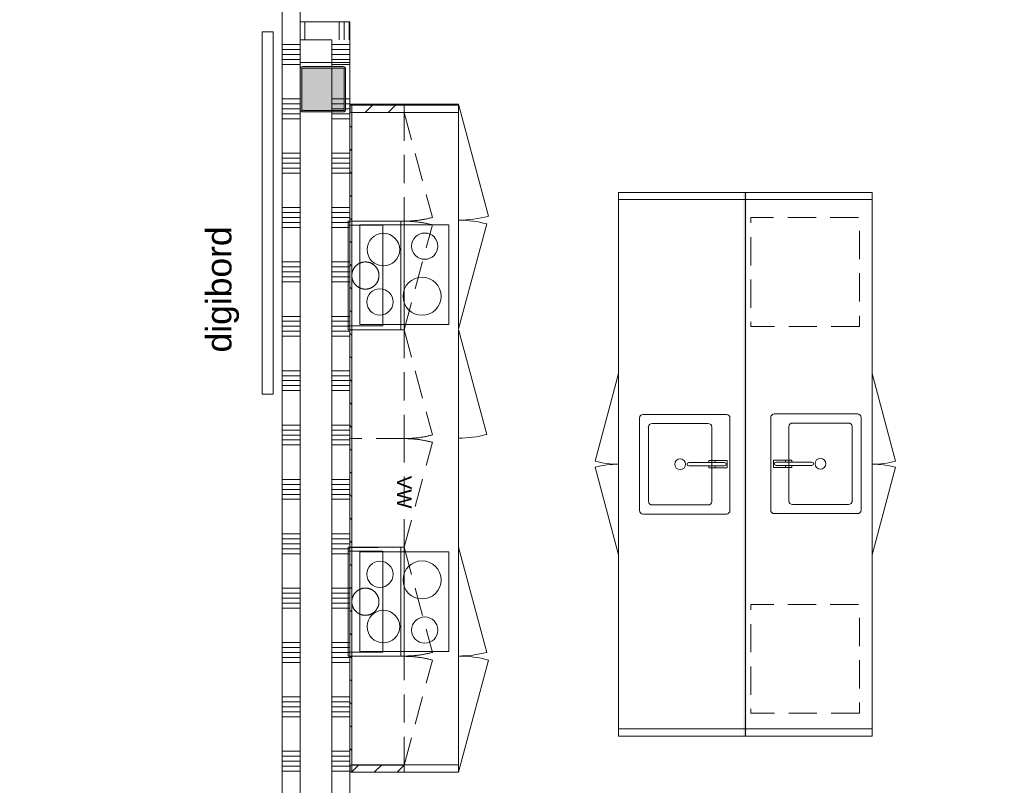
# Model space of a CAD drawing. Header units: millimetres. Extents: x -850 to 154668, y -80343 to 71019.
# Tile 8 of 147: x 15226 to 20664, y 17622 to 21847. Entities that reach past the tile are written whole.
import ezdxf
from ezdxf.enums import TextEntityAlignment as Align

# ---------------------------------------------------------------- set-up
doc = ezdxf.new("R2010")
doc.units = ezdxf.units.MM
doc.header["$MEASUREMENT"] = 0
for name, pattern in [('B0103', [8750, 2500, -1250, 2500, -1250, 0, -1250]), ('B0701', [234.119993, 155.999994, -78.119999]), ('Wipeout_Contour', [1000, 0, -1000])]:
    doc.linetypes.add(name, pattern=pattern)
for name, color, linetype in [('New_22 NC Binnenwanden', 7, 'Continuous'), ('New_22 NC Binnenwanden Doorsnede-arcering', 7, 'Continuous'), ('New_72 Vaste Inrichting', 7, 'Continuous'), ('New_73 Keuken', 7, 'Continuous'), ('New_73 Keuken 2D arcering', 7, 'Continuous'), ('New_73 Keuken Afdek-arcering', 7, 'Continuous'), ('New_73 Keuken Doorsnede-arcering', 7, 'Continuous'), ('New_info tekst digiborden', 7, 'Continuous'), ('New_Z Ruimtefuncties Zone omranding', 7, 'Continuous'), ('S-COLS-____-OTLN.RVT S', 7, 'Continuous'), ('S-COLS-____-OTLN.RVT S 2D arcering', 7, 'Continuous')]:
    doc.layers.add(name, color=color, linetype=linetype)
doc.styles.add('GENERATED_STYLE_1', font='arial.ttf')
pattern_1 = [(225.00095, (0, 0), (-63.64066, 63.63856), [])]

# ---------------------------------------------------------------- blocks, each defined once
blk = doc.blocks.new('Wall_52_1', base_point=(17060, 21335))
at = {"color": 254, "linetype": 'Wipeout_Contour', "lineweight": 0, "ltscale": 110075.235843}
blk.add_wipeout([(17060, 21335), (17650, 21335), (17650, 21375), (17060, 21375)], dxfattribs=at).dxf.layer = 'New_73 Keuken Afdek-arcering'
at = {"layer": 'New_73 Keuken', "color": 1, "linetype": 'Continuous', "lineweight": 0, "flags": 128}
for points in [[(17650, 21375), (17060, 21375)], [(17060, 21375), (17060, 21335)], [(17650, 21375), (17650, 21335)], [(17060, 21335), (17650, 21335)]]:
    blk.add_lwpolyline(points, dxfattribs=at)
blk = doc.blocks.new('Wall_59_1', base_point=(17060, 17695))
at = {"color": 254, "linetype": 'Wipeout_Contour', "lineweight": 0, "ltscale": 99201.634688}
blk.add_wipeout([(17060, 17695), (17650, 17695), (17650, 17735), (17060, 17735)], dxfattribs=at).dxf.layer = 'New_73 Keuken Afdek-arcering'
at = {"layer": 'New_73 Keuken', "color": 1, "linetype": 'Continuous', "lineweight": 0, "flags": 128}
for points in [[(17650, 17735), (17060, 17735)], [(17060, 17735), (17060, 17695)], [(17650, 17735), (17650, 17695)], [(17060, 17695), (17650, 17695)]]:
    blk.add_lwpolyline(points, dxfattribs=at)
blk = doc.blocks.new('Wall_60_1', base_point=(18533.5, 20893.7))
at = {"color": 254, "linetype": 'Wipeout_Contour', "lineweight": 0, "ltscale": 113553.838214}
blk.add_wipeout([(18533.5, 20853.7), (19933.5, 20853.7), (19933.5, 20893.7), (18533.5, 20893.7)], dxfattribs=at).dxf.layer = 'New_73 Keuken Afdek-arcering'
at = {"layer": 'New_73 Keuken', "color": 1, "linetype": 'Continuous', "lineweight": 0, "flags": 128}
for points in [[(19933.5, 20893.7), (18533.5, 20893.7)], [(18533.5, 20853.7), (18533.5, 20893.7)], [(19933.5, 20853.7), (19933.5, 20893.7)], [(18533.5, 20853.7), (19933.5, 20853.7)]]:
    blk.add_lwpolyline(points, dxfattribs=at)
blk = doc.blocks.new('Wall_62_1', base_point=(17051, 21335))
at = {"layer": 'New_73 Keuken Doorsnede-arcering', "linetype": 'Continuous', "lineweight": 0, "true_color": 0x000000}
h = blk.add_hatch(dxfattribs=at)
h.set_pattern_fill('310_Naaldhout__01__0001', color=18, style=0, pattern_type=2)
h.set_pattern_definition(pattern_1)
h.paths.add_polyline_path([(17051, 21335), (17350, 21335), (17350, 21375), (17051, 21375)])
at = {"layer": 'New_73 Keuken', "color": 9, "linetype": 'Continuous', "lineweight": 0, "flags": 128}
for points in [[(17350, 21375), (17051, 21375)], [(17051, 21375), (17051, 21335)], [(17350, 21335), (17350, 21375)], [(17051, 21335), (17350, 21335)]]:
    blk.add_lwpolyline(points, dxfattribs=at)
blk = doc.blocks.new('Wall_63_1', base_point=(17051, 17693.5))
at = {"layer": 'New_73 Keuken Doorsnede-arcering', "linetype": 'Continuous', "lineweight": 0, "true_color": 0x000000}
h = blk.add_hatch(dxfattribs=at)
h.set_pattern_fill('310_Naaldhout__01__0001', color=18, style=0, pattern_type=2)
h.set_pattern_definition(pattern_1)
h.paths.add_polyline_path([(17051, 17693.5), (17350, 17693.5), (17350, 17733.5), (17051, 17733.5)])
at = {"layer": 'New_73 Keuken', "color": 9, "linetype": 'Continuous', "lineweight": 0, "flags": 128}
for points in [[(17350, 17733.5), (17051, 17733.5)], [(17051, 17733.5), (17051, 17693.5)], [(17350, 17693.5), (17350, 17733.5)], [(17051, 17693.5), (17350, 17693.5)]]:
    blk.add_lwpolyline(points, dxfattribs=at)
blk = doc.blocks.new('Kast basis 2D 22')
at = {"layer": 'New_73 Keuken', "color": 1, "linetype": 'Continuous', "lineweight": 0}
for p, q in [((0, 700), (1000, 700)), ((757.3, 560), (247.3, 560)), ((522.3, 544), (482.4, 544)), ((482.4, 544), (482.4, 479)), ((522.3, 479), (522.3, 544)), ((227.3, 540), (227.3, 80)), ((493.3, 530), (493.3, 332.1)), ((493.3, 479), (493.3, 530)), ((511.3, 332.2), (511.3, 530)), ((511.3, 530), (511.3, 479)), ((777.3, 80), (777.3, 540)), ((277.3, 440), (277.3, 130)), ((707.3, 460), (297.3, 460)), ((482.4, 479), (493.3, 479)), ((493.3, 478), (482.7, 478)), ((482.7, 478), (482.7, 443)), ((482.7, 443), (493.3, 443)), ((493.3, 443), (493.3, 478)), ((511.3, 479), (522.3, 479)), ((522, 478), (511.3, 478)), ((511.3, 478), (511.3, 443)), ((511.3, 443), (522, 443)), ((522, 443), (522, 478)), ((727.3, 130), (727.3, 440)), ((297.3, 110), (707.3, 110)), ((247.3, 60), (757.3, 60)), ((0, 0), (1000, 0)), ((0, 0), (483, -129.4)), ((1000, 0), (517, -129.4))]:
    blk.add_line(p, q, dxfattribs=at)
blk.add_circle((502.3, 285), 30, dxfattribs=at)
for centre, radius, start, end in [((247.3, 540), 20, 90, 180), ((757.3, 540), 20, 0, 90), ((502.3, 530), 9, 0, 180), ((502.3, 530), 9, 0, 180), ((297.3, 440), 20, 90, 180), ((707.3, 440), 20, 0, 90), ((502.3, 332.1), 9, 180.1472, 0.1472), ((297.3, 130), 20, 180, 270), ((707.3, 130), 20, 270, 0), ((247.3, 80), 20, 180, 270), ((757.3, 80), 20, 270, 0), ((0, 0), 500, 345, 0), ((1000, 0), 500, 180, 195)]:
    blk.add_arc(centre, radius, start, end, dxfattribs=at)
blk.add_point((297.3, 110), dxfattribs=at)
blk = doc.blocks.new('Kast basis 2D 22_2')
at = {"layer": 'New_73 Keuken', "color": 1, "linetype": 'Continuous', "lineweight": 0}
for p, q in [((0, 700), (1000, 700)), ((755, 615), (245, 615)), ((520, 599), (480, 599)), ((480, 599), (480, 534)), ((520, 534), (520, 599)), ((225, 595), (225, 135)), ((491, 585), (491, 387.1)), ((491, 534), (491, 585)), ((509, 387.2), (509, 585)), ((509, 585), (509, 534)), ((775, 135), (775, 595)), ((275, 495), (275, 185)), ((705, 515), (295, 515)), ((480, 534), (491, 534)), ((491, 533), (480.3, 533)), ((480.3, 533), (480.3, 498)), ((480.3, 498), (491, 498)), ((491, 498), (491, 533)), ((509, 534), (520, 534)), ((519.7, 533), (509, 533)), ((509, 533), (509, 498)), ((509, 498), (519.7, 498)), ((519.7, 498), (519.7, 533)), ((725, 185), (725, 495)), ((295, 165), (705, 165)), ((245, 115), (755, 115)), ((0, 0), (1000, 0)), ((0, 0), (483, -129.4)), ((1000, 0), (517, -129.4))]:
    blk.add_line(p, q, dxfattribs=at)
blk.add_circle((500, 340), 30, dxfattribs=at)
for centre, radius, start, end in [((245, 595), 20, 90, 180), ((755, 595), 20, 0, 90), ((500, 585), 9, 0, 180), ((500, 585), 9, 0, 180), ((295, 495), 20, 90, 180), ((705, 495), 20, 0, 90), ((500, 387.1), 9, 180.1472, 0.1472), ((295, 185), 20, 180, 270), ((705, 185), 20, 270, 0), ((245, 135), 20, 180, 270), ((755, 135), 20, 270, 0), ((0, 0), 500, 345, 0), ((1000, 0), 500, 180, 195)]:
    blk.add_arc(centre, radius, start, end, dxfattribs=at)
blk.add_point((295, 165), dxfattribs=at)
blk = doc.blocks.new('Kast basis multilade 22')
at = {"layer": 'New_73 Keuken', "color": 1, "linetype": 'Continuous', "lineweight": 0}
for p, q in [((0, 700), (1000, 700)), ((0, 0), (0, 700)), ((0, 0), (1000, 0))]:
    blk.add_line(p, q, dxfattribs=at)
blk = doc.blocks.new('Kast basis fornuis 22_2')
at = {"layer": 'New_73 Keuken', "color": 1, "linetype": 'Continuous', "lineweight": 0}
for p, q in [((0, 600), (600, 600)), ((575, 545), (25, 545)), ((25, 545), (25, 55)), ((575, 55), (575, 545)), ((25, 55), (575, 55)), ((0, 0), (579.6, -155.3)), ((0, 0), (600, 0))]:
    blk.add_line(p, q, dxfattribs=at)
for centre, radius in [((148.8, 434.7), 72.5), ((437.5, 415.6), 90), ((180.1, 202), 105), ((456.8, 187.3), 72.5)]:
    blk.add_circle(centre, radius, dxfattribs=at)
blk.add_arc((0, 0), 600, 345, 0, dxfattribs=at)
blk = doc.blocks.new('*X526')
at = {"layer": 'New_22 NC Binnenwanden Doorsnede-arcering', "color": 254, "linetype": 'Continuous', "lineweight": 0, "true_color": 0xe9ebeb}
for p, q in [((16990, 21775), (16990, 21835)), ((17017.5, 21802.5), (17017.5, 21835)), ((17044.9, 21829.9), (17044.9, 21835))]:
    blk.add_line(p, q, dxfattribs=at)
blk = doc.blocks.new('*X527')
at = {"layer": 'New_22 NC Binnenwanden Doorsnede-arcering', "color": 254, "linetype": 'Continuous', "lineweight": 0, "true_color": 0xe9ebeb}
for p, q in [((16799.8, 21755.1), (16799.8, 21835)), ((16799.8, 21735), (16799.8, 21755.1))]:
    blk.add_line(p, q, dxfattribs=at)
blk = doc.blocks.new('*X528')
at = {"layer": 'New_22 NC Binnenwanden Doorsnede-arcering', "color": 254, "linetype": 'Continuous', "lineweight": 0, "true_color": 0xe9ebeb}
for p, q in [((17044.9, 21755.1), (17044.9, 21829.9)), ((16990, 21755.1), (16990, 21775)), ((16990, 21735), (16990, 21755.1)), ((17017.5, 21755.1), (17017.5, 21802.5)), ((17017.5, 21735), (17017.5, 21755.1)), ((17044.9, 21735), (17044.9, 21755.1))]:
    blk.add_line(p, q, dxfattribs=at)
blk = doc.blocks.new('Wall_140_1', base_point=(16775, 21835))
at = {"layer": 'New_22 NC Binnenwanden', "color": 8, "linetype": 'Continuous', "lineweight": 0, "true_color": 0x778488, "flags": 128}
for points in [[(17050, 21835), (16775, 21835)], [(16775, 21835), (16775, 21735)], [(17050, 21835), (17050, 21735)], [(16775, 21735), (16950, 21735)]]:
    blk.add_lwpolyline(points, dxfattribs=at)
at = {"layer": 'New_22 NC Binnenwanden', "color": 8, "lineweight": 0, "true_color": 0x778488}
for name in ['*X527', '*X526', '*X528']:
    blk.add_blockref(name, (0, 0), dxfattribs=at)
blk = doc.blocks.new('*X530')
at = {"layer": 'New_22 NC Binnenwanden Doorsnede-arcering', "color": 254, "linetype": 'Continuous', "lineweight": 0, "true_color": 0xe9ebeb}
for p, q in [((16950, 21709.7), (17050, 21709.7)), ((16950, 21682.3), (17050, 21682.3)), ((16950, 21654.9), (17050, 21654.9)), ((16950, 21627.4), (17050, 21627.4)), ((16950, 21600), (17050, 21600)), ((17025, 21409.7), (17050, 21409.7)), ((17025, 21382.3), (17050, 21382.3)), ((16950, 21327.4), (17050, 21327.4)), ((17025, 21354.9), (17050, 21354.9)), ((16950, 21300), (17050, 21300)), ((16950, 21109.7), (17050, 21109.7)), ((16950, 21082.3), (17050, 21082.3)), ((16950, 21054.9), (17050, 21054.9)), ((16950, 21027.4), (17050, 21027.4)), ((16950, 21000), (17050, 21000)), ((16950, 20809.7), (17050, 20809.7)), ((16950, 20782.3), (17050, 20782.3)), ((16950, 20754.9), (17050, 20754.9)), ((16950, 20727.4), (17050, 20727.4)), ((16950, 20700), (17050, 20700)), ((16950, 20509.7), (17050, 20509.7)), ((16950, 20482.3), (17050, 20482.3)), ((16950, 20454.9), (17050, 20454.9)), ((16950, 20427.4), (17050, 20427.4)), ((16950, 20400), (17050, 20400)), ((16950, 20209.7), (17050, 20209.7)), ((16950, 20182.3), (17050, 20182.3)), ((16950, 20154.9), (17050, 20154.9)), ((16950, 20127.4), (17050, 20127.4)), ((16950, 20100), (17050, 20100)), ((16950, 19909.7), (17050, 19909.7)), ((16950, 19882.3), (17050, 19882.3)), ((16950, 19854.9), (17050, 19854.9)), ((16950, 19827.4), (17050, 19827.4)), ((16950, 19800), (17050, 19800)), ((16950, 19609.7), (17050, 19609.7)), ((16950, 19582.3), (17050, 19582.3)), ((16950, 19554.9), (17050, 19554.9)), ((16950, 19527.4), (17050, 19527.4)), ((16950, 19500), (17050, 19500)), ((16950, 19309.7), (17050, 19309.7)), ((16950, 19282.3), (17050, 19282.3)), ((16950, 19254.9), (17050, 19254.9)), ((16950, 19227.4), (17050, 19227.4)), ((16950, 19200), (17050, 19200)), ((16950, 19009.7), (17050, 19009.7)), ((16950, 18982.3), (17050, 18982.3)), ((16950, 18954.9), (17050, 18954.9)), ((16950, 18927.4), (17050, 18927.4)), ((16950, 18900), (17050, 18900)), ((16950, 18709.7), (17050, 18709.7)), ((16950, 18682.3), (17050, 18682.3)), ((16950, 18654.9), (17050, 18654.9)), ((16950, 18627.4), (17050, 18627.4)), ((16950, 18600), (17050, 18600)), ((16950, 18409.7), (17050, 18409.7)), ((16950, 18382.3), (17050, 18382.3)), ((16950, 18354.9), (17050, 18354.9)), ((16950, 18327.4), (17050, 18327.4)), ((16950, 18300), (17050, 18300)), ((16950, 18109.7), (17050, 18109.7)), ((16950, 18082.3), (17050, 18082.3)), ((16950, 18054.9), (17050, 18054.9)), ((16950, 18027.4), (17050, 18027.4)), ((16950, 18000), (17050, 18000)), ((16950, 17809.7), (17050, 17809.7)), ((16950, 17782.3), (17050, 17782.3)), ((16950, 17754.9), (17050, 17754.9)), ((16950, 17727.4), (17050, 17727.4)), ((16950, 17700), (17050, 17700)), ((16950, 17509.7), (17050, 17509.7)), ((16950, 17482.3), (17050, 17482.3)), ((16950, 17454.9), (17050, 17454.9)), ((16950, 17427.4), (17050, 17427.4)), ((16950, 17400), (17050, 17400)), ((17025, 17209.7), (17050, 17209.7)), ((17025, 17182.3), (17050, 17182.3)), ((17025, 17154.9), (17050, 17154.9)), ((17024.6, 17100), (17050, 17100)), ((17025, 17127.4), (17050, 17127.4))]:
    blk.add_line(p, q, dxfattribs=at)
blk = doc.blocks.new('*X531')
at = {"layer": 'New_22 NC Binnenwanden Doorsnede-arcering', "color": 254, "linetype": 'Continuous', "lineweight": 0, "true_color": 0xe9ebeb}
for p, q in [((16950, 17209.7), (17017, 17209.7)), ((16950, 17182.3), (17017, 17182.3)), ((16950, 17154.9), (17017, 17154.9)), ((16950, 17127.4), (17017, 17127.4)), ((16950, 17100), (17016.6, 17100))]:
    blk.add_line(p, q, dxfattribs=at)
blk = doc.blocks.new('*X532')
at = {"layer": 'New_22 NC Binnenwanden Doorsnede-arcering', "color": 254, "linetype": 'Continuous', "lineweight": 0, "true_color": 0xe9ebeb}
for p, q in [((16950, 21409.7), (17017, 21409.7)), ((16950, 21382.3), (17017, 21382.3)), ((16950, 21354.9), (17017, 21354.9))]:
    blk.add_line(p, q, dxfattribs=at)
blk = doc.blocks.new('Wall_141_1', base_point=(17050, 21835))
at = {"layer": 'New_22 NC Binnenwanden', "color": 8, "linetype": 'Continuous', "lineweight": 0, "true_color": 0x778488, "flags": 128}
for points in [[(16950, 21735), (16950, 21585)], [(17050, 17060), (17050, 21735)], [(16950, 21577), (16950, 21343)], [(16950, 21335), (16950, 17335)], [(16950, 17327), (16950, 17093)], [(16950, 17085), (16950, 17060)], [(17050, 17060), (16950, 17060)]]:
    blk.add_lwpolyline(points, dxfattribs=at)
at = {"layer": 'New_22 NC Binnenwanden', "color": 8, "lineweight": 0, "true_color": 0x778488}
for name in ['*X530', '*X532', '*X531']:
    blk.add_blockref(name, (0, 0), dxfattribs=at)
blk = doc.blocks.new('Kast basis 1D 22_3')
at = {"layer": 'New_73 Keuken', "color": 1, "linetype": 'Continuous', "lineweight": 0}
for p, q in [((0, 600), (640, 600)), ((0, 0), (0, 600)), ((0, 0), (640, 0)), ((0, 0), (618.2, -165.6))]:
    blk.add_line(p, q, dxfattribs=at)
blk.add_arc((0, 0), 640, 345, 0, dxfattribs=at)
blk = doc.blocks.new('Kast basis vaatwasser 22')
at = {"layer": 'New_73 Keuken', "color": 1, "linetype": 'Continuous', "lineweight": 0}
for p, q in [((0, 600), (600, 600)), ((0, 0), (600, 0))]:
    blk.add_line(p, q, dxfattribs=at)
at = {"layer": 'New_73 Keuken', "color": 2, "lineweight": 0, "style": 'GENERATED_STYLE_1'}
blk.add_attdef('txt', text='', height=80, rotation=180, dxfattribs=at).set_placement((300, 304.6), align=Align.MIDDLE_CENTER)
blk = doc.blocks.new('Kast basis 1D 22_11')
at = {"layer": 'New_73 Keuken', "color": 1, "linetype": 'Continuous', "lineweight": 0}
for p, q in [((0, 600), (600, 600)), ((0, 0), (600, 0)), ((0, 0), (579.6, -155.3))]:
    blk.add_line(p, q, dxfattribs=at)
blk.add_arc((0, 0), 600, 345, 0, dxfattribs=at)
blk = doc.blocks.new('Wall_253_1', base_point=(18533.5, 17893.7))
at = {"color": 254, "linetype": 'Wipeout_Contour', "lineweight": 0, "ltscale": 105151.926926}
blk.add_wipeout([(18533.5, 17893.7), (19933.5, 17893.7), (19933.5, 17933.7), (18533.5, 17933.7)], dxfattribs=at).dxf.layer = 'New_73 Keuken Afdek-arcering'
at = {"layer": 'New_73 Keuken', "color": 1, "linetype": 'Continuous', "lineweight": 0, "flags": 128}
for points in [[(19933.5, 17933.7), (18533.5, 17933.7)], [(18533.5, 17933.7), (18533.5, 17893.7)], [(18533.5, 17893.7), (19933.5, 17893.7)], [(19933.5, 17933.7), (19933.5, 17893.7)]]:
    blk.add_lwpolyline(points, dxfattribs=at)
blk = doc.blocks.new('Notitiebord 22 KM')
at = {"layer": 'New_72 Vaste Inrichting', "color": 253, "linetype": 'Continuous', "lineweight": 0, "true_color": 0x99a3a6}
for p, q in [((2000, 60), (0, 60)), ((0, 60), (0, 0)), ((2000, 0), (2000, 60)), ((0, 0), (2000, 0))]:
    blk.add_line(p, q, dxfattribs=at)
blk = doc.blocks.new('Kast wand 1D 22_7')
at = {"layer": 'New_73 Keuken', "color": 1, "linetype": 'B0701', "lineweight": 0}
for p, q in [((600, 300), (0, 300)), ((0, 300), (0, 0)), ((600, 0), (600, 300)), ((0, 0), (600, 0)), ((0, 0), (579.6, -155.3))]:
    blk.add_line(p, q, dxfattribs=at)
blk.add_arc((0, 0), 600, 345, 0, dxfattribs=at)
blk = doc.blocks.new('Afzuigkap inbouw 22_2')
at = {"layer": 'New_72 Vaste Inrichting', "color": 1, "linetype": 'B0103', "lineweight": 0}
for p, q in [((0, 310), (0, 0)), ((600, 310), (0, 310)), ((22, 310), (22, 118)), ((578, 310), (22, 310)), ((578, 118), (578, 310)), ((600, 0), (600, 310)), ((22, 118), (578, 118)), ((0, 20), (600, 20)), ((0, 0), (600, 0))]:
    blk.add_line(p, q, dxfattribs=at)
blk.add_circle((300, 215), 75, dxfattribs=at)
blk = doc.blocks.new('Kast basis fornuis 22_4')
at = {"layer": 'New_73 Keuken', "color": 1, "linetype": 'Continuous', "lineweight": 0}
for p, q in [((0, 700), (1000, 700)), ((0, 0), (0, 700)), ((0, 0), (1000, 0))]:
    blk.add_line(p, q, dxfattribs=at)
blk = doc.blocks.new('Column 24[24]_1', base_point=(0.5, 3))
at = {"layer": 'S-COLS-____-OTLN.RVT S 2D arcering', "linetype": 'Continuous', "lineweight": 0, "true_color": 0x778488}
h = blk.add_hatch(color=8, dxfattribs=at)
h.paths.add_polyline_path([(16775.5, 21351), (16776.5, 21346), (16779.3, 21341.8), (16783.5, 21338.9), (16788.5, 21338), (17012.5, 21338), (17017.5, 21338.9), (17021.7, 21341.8), (17024.5, 21346), (17025.5, 21351), (17025.5, 21575), (17024.5, 21579.9), (17021.7, 21584.1), (17017.5, 21587), (17012.5, 21588), (16788.5, 21588), (16783.5, 21587), (16779.3, 21584.1), (16776.5, 21579.9), (16775.5, 21575)])
h.paths.add_polyline_path([(17012.5, 21346), (16788.5, 21346), (16786.6, 21346.3), (16785, 21347.4), (16783.9, 21349), (16783.5, 21351), (16783.5, 21575), (16783.9, 21576.9), (16785, 21578.5), (16786.6, 21579.6), (16788.5, 21580), (17012.5, 21580), (17014.4, 21579.6), (17016.1, 21578.5), (17017.1, 21576.9), (17017.5, 21575), (17017.5, 21351), (17017.1, 21349), (17016.1, 21347.4), (17014.4, 21346.3)], flags=0)
blk.add_hatch(color=8, dxfattribs=at).paths.add_polyline_path([(17012.5, 21580), (16788.5, 21580), (16786.6, 21579.6), (16785, 21578.5), (16783.9, 21576.9), (16783.5, 21575), (16783.5, 21351), (16783.9, 21349), (16785, 21347.4), (16786.6, 21346.3), (16788.5, 21346), (17012.5, 21346), (17014.4, 21346.3), (17016.1, 21347.4), (17017.1, 21349), (17017.5, 21351), (17017.5, 21575), (17017.1, 21576.9), (17016.1, 21578.5), (17014.4, 21579.6)])
at = {"layer": 'S-COLS-____-OTLN.RVT S', "color": 1, "linetype": 'Continuous', "lineweight": 0}
for p, q in [((16776.5, 21579.9), (16775.5, 21575)), ((16775.5, 21575), (16775.5, 21351)), ((16779.3, 21584.1), (16776.5, 21579.9)), ((16783.5, 21587), (16779.3, 21584.1)), ((16788.5, 21588), (16783.5, 21587)), ((16783.5, 21575), (16783.9, 21576.9)), ((16783.5, 21351), (16783.5, 21575)), ((16783.9, 21576.9), (16785, 21578.5)), ((16785, 21578.5), (16786.6, 21579.6)), ((16786.6, 21579.6), (16788.5, 21580)), ((17012.5, 21588), (16788.5, 21588)), ((16788.5, 21580), (17012.5, 21580)), ((17017.5, 21587), (17012.5, 21588)), ((17012.5, 21580), (17014.4, 21579.6)), ((17014.4, 21579.6), (17016.1, 21578.5)), ((17016.1, 21578.5), (17017.1, 21576.9)), ((17017.1, 21576.9), (17017.5, 21575)), ((17021.7, 21584.1), (17017.5, 21587)), ((17017.5, 21575), (17017.5, 21351)), ((17024.5, 21579.9), (17021.7, 21584.1)), ((17025.5, 21575), (17024.5, 21579.9)), ((17025.5, 21351), (17025.5, 21575)), ((16775.5, 21351), (16776.5, 21346)), ((16776.5, 21346), (16779.3, 21341.8)), ((16779.3, 21341.8), (16783.5, 21338.9)), ((16783.9, 21349), (16783.5, 21351)), ((16783.5, 21338.9), (16788.5, 21338)), ((16785, 21347.4), (16783.9, 21349)), ((16786.6, 21346.3), (16785, 21347.4)), ((16788.5, 21346), (16786.6, 21346.3)), ((17012.5, 21346), (16788.5, 21346)), ((16788.5, 21338), (17012.5, 21338)), ((17014.4, 21346.3), (17012.5, 21346)), ((17012.5, 21338), (17017.5, 21338.9)), ((17016.1, 21347.4), (17014.4, 21346.3)), ((17017.1, 21349), (17016.1, 21347.4)), ((17017.5, 21351), (17017.1, 21349)), ((17017.5, 21338.9), (17021.7, 21341.8)), ((17021.7, 21341.8), (17024.5, 21346)), ((17024.5, 21346), (17025.5, 21351))]:
    blk.add_line(p, q, dxfattribs=at)
blk = doc.blocks.new('Kast basis multilade 22_6')
at = {"layer": 'New_73 Keuken', "color": 1, "linetype": 'Continuous', "lineweight": 0}
for p, q in [((0, 700), (1000, 700)), ((0, 0), (0, 700)), ((0, 0), (1000, 0))]:
    blk.add_line(p, q, dxfattribs=at)
blk = doc.blocks.new('*X2428')
at = {"layer": 'New_22 NC Binnenwanden Doorsnede-arcering', "color": 254, "linetype": 'Continuous', "lineweight": 0, "true_color": 0xe9ebeb}
for p, q in [((16675, 21709.7), (16762, 21709.7)), ((16762, 21709.7), (16775, 21709.7)), ((16675, 21682.3), (16762, 21682.3)), ((16675, 21654.9), (16762, 21654.9)), ((16762, 21682.3), (16775, 21682.3)), ((16762, 21654.9), (16775, 21654.9)), ((16675, 21627.4), (16762, 21627.4)), ((16675, 21600), (16762, 21600)), ((16762, 21627.4), (16775, 21627.4)), ((16762, 21600), (16775, 21600)), ((16675, 21409.7), (16762, 21409.7)), ((16675, 21382.3), (16762, 21382.3)), ((16762, 21409.7), (16775, 21409.7)), ((16762, 21382.3), (16775, 21382.3)), ((16675, 21354.9), (16762, 21354.9)), ((16675, 21327.4), (16762, 21327.4)), ((16762, 21354.9), (16775, 21354.9)), ((16762, 21327.4), (16775, 21327.4)), ((16675, 21300), (16762, 21300)), ((16762, 21300), (16775, 21300)), ((16675, 21109.7), (16762, 21109.7)), ((16762, 21109.7), (16775, 21109.7)), ((16675, 21082.3), (16762, 21082.3)), ((16675, 21054.9), (16762, 21054.9)), ((16762, 21082.3), (16775, 21082.3)), ((16762, 21054.9), (16775, 21054.9)), ((16675, 21027.4), (16762, 21027.4)), ((16675, 21000), (16762, 21000)), ((16762, 21027.4), (16775, 21027.4)), ((16762, 21000), (16775, 21000)), ((16675, 20809.7), (16762, 20809.7)), ((16675, 20782.3), (16762, 20782.3)), ((16762, 20809.7), (16775, 20809.7)), ((16762, 20782.3), (16775, 20782.3)), ((16675, 20754.9), (16762, 20754.9)), ((16675, 20727.4), (16762, 20727.4)), ((16762, 20754.9), (16775, 20754.9)), ((16762, 20727.4), (16775, 20727.4)), ((16675, 20700), (16762, 20700)), ((16762, 20700), (16775, 20700)), ((16675, 20509.7), (16762, 20509.7)), ((16762, 20509.7), (16775, 20509.7)), ((16675, 20482.3), (16762, 20482.3)), ((16675, 20454.9), (16762, 20454.9)), ((16762, 20482.3), (16775, 20482.3)), ((16762, 20454.9), (16775, 20454.9)), ((16675, 20427.4), (16762, 20427.4)), ((16675, 20400), (16762, 20400)), ((16762, 20427.4), (16775, 20427.4)), ((16762, 20400), (16775, 20400)), ((16675, 20209.7), (16762, 20209.7)), ((16675, 20182.3), (16762, 20182.3)), ((16762, 20209.7), (16775, 20209.7)), ((16762, 20182.3), (16775, 20182.3)), ((16675, 20154.9), (16762, 20154.9)), ((16675, 20127.4), (16762, 20127.4)), ((16762, 20154.9), (16775, 20154.9)), ((16762, 20127.4), (16775, 20127.4)), ((16675, 20100), (16762, 20100)), ((16762, 20100), (16775, 20100)), ((16675, 19909.7), (16762, 19909.7)), ((16762, 19909.7), (16775, 19909.7)), ((16675, 19882.3), (16762, 19882.3)), ((16675, 19854.9), (16762, 19854.9)), ((16762, 19882.3), (16775, 19882.3)), ((16762, 19854.9), (16775, 19854.9)), ((16675, 19827.4), (16762, 19827.4)), ((16675, 19800), (16762, 19800)), ((16762, 19827.4), (16775, 19827.4)), ((16762, 19800), (16775, 19800)), ((16675, 19609.7), (16762, 19609.7)), ((16675, 19582.3), (16762, 19582.3)), ((16762, 19609.7), (16775, 19609.7)), ((16762, 19582.3), (16775, 19582.3)), ((16675, 19554.9), (16762, 19554.9)), ((16675, 19527.4), (16762, 19527.4)), ((16762, 19554.9), (16775, 19554.9)), ((16762, 19527.4), (16775, 19527.4)), ((16675, 19500), (16762, 19500)), ((16762, 19500), (16775, 19500)), ((16675, 19309.7), (16762, 19309.7)), ((16762, 19309.7), (16775, 19309.7)), ((16675, 19282.3), (16762, 19282.3)), ((16675, 19254.9), (16762, 19254.9)), ((16762, 19282.3), (16775, 19282.3)), ((16762, 19254.9), (16775, 19254.9)), ((16675, 19227.4), (16762, 19227.4)), ((16675, 19200), (16762, 19200)), ((16762, 19227.4), (16775, 19227.4)), ((16762, 19200), (16775, 19200)), ((16675, 19009.7), (16762, 19009.7)), ((16675, 18982.3), (16762, 18982.3)), ((16762, 19009.7), (16775, 19009.7)), ((16762, 18982.3), (16775, 18982.3)), ((16675, 18954.9), (16762, 18954.9)), ((16675, 18927.4), (16762, 18927.4)), ((16762, 18954.9), (16775, 18954.9)), ((16762, 18927.4), (16775, 18927.4)), ((16675, 18900), (16762, 18900)), ((16762, 18900), (16775, 18900)), ((16675, 18709.7), (16762, 18709.7)), ((16762, 18709.7), (16775, 18709.7)), ((16675, 18682.3), (16762, 18682.3)), ((16675, 18654.9), (16762, 18654.9)), ((16762, 18682.3), (16775, 18682.3)), ((16762, 18654.9), (16775, 18654.9)), ((16675, 18627.4), (16762, 18627.4)), ((16675, 18600), (16762, 18600)), ((16762, 18627.4), (16775, 18627.4)), ((16762, 18600), (16775, 18600)), ((16675, 18409.7), (16762, 18409.7)), ((16675, 18382.3), (16762, 18382.3)), ((16762, 18409.7), (16775, 18409.7)), ((16762, 18382.3), (16775, 18382.3)), ((16675, 18354.9), (16762, 18354.9)), ((16675, 18327.4), (16762, 18327.4)), ((16762, 18354.9), (16775, 18354.9)), ((16762, 18327.4), (16775, 18327.4)), ((16675, 18300), (16762, 18300)), ((16762, 18300), (16775, 18300)), ((16675, 18109.7), (16762, 18109.7)), ((16762, 18109.7), (16775, 18109.7)), ((16675, 18082.3), (16762, 18082.3)), ((16675, 18054.9), (16762, 18054.9)), ((16762, 18082.3), (16775, 18082.3)), ((16762, 18054.9), (16775, 18054.9)), ((16675, 18027.4), (16762, 18027.4)), ((16675, 18000), (16762, 18000)), ((16762, 18027.4), (16775, 18027.4)), ((16762, 18000), (16775, 18000)), ((16675, 17809.7), (16762, 17809.7)), ((16675, 17782.3), (16762, 17782.3)), ((16762, 17809.7), (16775, 17809.7)), ((16762, 17782.3), (16775, 17782.3)), ((16675, 17754.9), (16762, 17754.9)), ((16762, 17754.9), (16775, 17754.9)), ((16675, 17727.4), (16762, 17727.4)), ((16675, 17700), (16762, 17700)), ((16762, 17727.4), (16775, 17727.4)), ((16762, 17700), (16775, 17700))]:
    blk.add_line(p, q, dxfattribs=at)
blk = doc.blocks.new('Wall_480_1', base_point=(16675, 24500))
at = {"layer": 'New_22 NC Binnenwanden', "color": 8, "linetype": 'Continuous', "lineweight": 0, "true_color": 0x778488, "flags": 128}
for points in [[(16675, 24500), (16675, 17060)], [(16775, 21569), (16775, 24500)], [(16775, 17319), (16775, 21351)]]:
    blk.add_lwpolyline(points, dxfattribs=at)
at = {"layer": 'New_22 NC Binnenwanden', "color": 8, "lineweight": 0, "true_color": 0x778488}
blk.add_blockref('*X2428', (0, 0), dxfattribs=at)
blk = doc.blocks.new('Slab_62_1', base_point=(19863.2, 20154.6))
at = {"layer": 'New_73 Keuken', "color": 9, "linetype": 'B0701', "lineweight": 0, "flags": 128}
blk.add_lwpolyline([(19863.2, 20154.6), (19263.2, 20154.5), (19263.2, 20754.5), (19863.2, 20754.5)], close=True, dxfattribs=at)
blk = doc.blocks.new('Slab_63_1', base_point=(19863.3, 18019.1))
at = {"layer": 'New_73 Keuken', "color": 9, "linetype": 'B0701', "lineweight": 0, "flags": 128}
blk.add_lwpolyline([(19863.3, 18019.1), (19263.3, 18019.1), (19263.3, 18619.1), (19863.3, 18619.1)], close=True, dxfattribs=at)
blk = doc.blocks.new('Wall_710_1', base_point=(17050, 21375))
at = {"layer": 'New_73 Keuken Doorsnede-arcering', "linetype": 'Continuous', "lineweight": 0, "true_color": 0x000000}
h = blk.add_hatch(dxfattribs=at)
h.set_pattern_fill('310_Naaldhout__01__0001', color=18, style=0, pattern_type=2)
h.set_pattern_definition([(135.0004, (0, 0), (63.63916, 63.64006), [])])
h.paths.add_polyline_path([(17050, 21375), (17050, 17695), (17060, 17695), (17060, 21375)])
at = {"layer": 'New_73 Keuken', "color": 9, "linetype": 'Continuous', "lineweight": 0, "flags": 128}
for points in [[(17050, 21375), (17050, 17695)], [(17060, 21375), (17050, 21375)], [(17060, 17695), (17060, 21375)], [(17050, 17695), (17060, 17695)]]:
    blk.add_lwpolyline(points, dxfattribs=at)

msp = doc.modelspace()

# ---------------------------------------------------------------- linework, layer by layer
at = {"layer": 'New_Z Ruimtefuncties Zone omranding', "color": 231, "linetype": 'Continuous', "lineweight": 0, "true_color": 0xf9acba, "flags": 128}
msp.add_lwpolyline([(8850, 17060), (16675, 17060), (16675, 24500), (9450, 24500), (9450, 24089.5), (8850, 24089.5)], close=True, dxfattribs=at)
at = {"layer": 'New_Z Ruimtefuncties Zone omranding', "color": 13, "linetype": 'Continuous', "lineweight": 0, "true_color": 0xf14e6a, "flags": 128}
msp.add_lwpolyline([(25600, 24500), (16775, 24500), (16775, 21610), (17050, 21610), (17050, 17060), (25555, 17060), (25555, 21585), (25600, 21585)], close=True, dxfattribs=at)

# ---------------------------------------------------------------- block references
at = {"layer": 'New_22 NC Binnenwanden', "color": 8, "lineweight": 0, "true_color": 0x778488}
for name, p in [('Wall_480_1', (16675, 24500)), ('Wall_140_1', (16775, 21835))]:
    msp.add_blockref(name, p, dxfattribs=at)
at = {"layer": 'New_72 Vaste Inrichting', "color": 1, "linetype": 'Continuous', "lineweight": 0, "zscale": 1000}
for name, p, rotation in [('Notitiebord 22 KM', (16565, 21780), 269.9992174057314), ('Afzuigkap inbouw 22_2', (17350, 18335), 90)]:
    msp.add_blockref(name, p, dxfattribs=dict(at, rotation=rotation))
at = {"layer": 'New_72 Vaste Inrichting', "color": 1, "linetype": 'Continuous', "lineweight": 0, "xscale": -0.9999999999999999, "zscale": 1000, "rotation": 90.00313037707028}
msp.add_blockref('Afzuigkap inbouw 22_2', (17350, 20735), dxfattribs=at)
at = {"layer": 'New_73 Keuken', "color": 1, "linetype": 'Continuous', "lineweight": 0, "zscale": 1000}
for name, p, rotation in [('Kast basis fornuis 22_2', (17650, 20140.4), 89.99938258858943), ('Kast wand 1D 22_7', (17350, 20135), 90.00156518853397), ('Kast basis 2D 22_2', (18533.5, 19893.7), 270.0006174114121), ('Kast basis 2D 22', (19933.5, 18893.7), 90.00185223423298), ('Kast wand 1D 22_7', (17350, 18935), 89.99843481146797)]:
    msp.add_blockref(name, p, dxfattribs=dict(at, rotation=rotation))
at = {"layer": 'New_73 Keuken', "color": 9, "linetype": 'B0701', "lineweight": 0}
for name, p in [('Slab_62_1', (19863.2, 20154.6)), ('Slab_63_1', (19863.3, 18019.1))]:
    msp.add_blockref(name, p, dxfattribs=at)
at = {"layer": 'New_73 Keuken', "color": 1, "linetype": 'Continuous', "lineweight": 0, "xscale": -1, "zscale": 1000}
for name, p, rotation in [('Kast basis 1D 22_11', (17650, 20137.7), 89.99938258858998), ('Kast wand 1D 22_7', (17350, 20135), 89.99843481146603), ('Kast basis fornuis 22_2', (17650, 18935), 89.99938258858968), ('Kast wand 1D 22_7', (17350, 18935), 90.00156518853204)]:
    msp.add_blockref(name, p, dxfattribs=dict(at, rotation=rotation))
at = {"layer": 'New_73 Keuken', "color": 1, "linetype": 'Continuous', "lineweight": 0}
ref = msp.add_blockref('Kast basis vaatwasser 22', (17650, 18935), dxfattribs=dict(at, zscale=1000, rotation=90.0006174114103))
ref.add_attrib('txt', 'VW', dxfattribs={"color": 2, "lineweight": 0, "height": 80, "rotation": 270.0006, "style": 'GENERATED_STYLE_1'}).set_placement((17350, 19239.6), align=Align.MIDDLE_CENTER)
at = {"layer": 'S-COLS-____-OTLN.RVT S', "color": 1, "linetype": 'Continuous', "lineweight": 0}
msp.add_blockref('Column 24[24]_1', (0.5, 3), dxfattribs=at)

# ---------------------------------------------------------------- texts
at = {"layer": 'New_info tekst digiborden', "color": 2, "linetype": 'Continuous', "lineweight": 0, "insert": (16346.4, 20010.5), "char_height": 140, "attachment_point": 4, "rotation": 90, "style": 'GENERATED_STYLE_1'}
msp.add_mtext('\\A1;{\\pql;\\fArial|b0|i0|c0|p38;digibord}', dxfattribs=at)

# ---------------------------------------------------------------- next in the draw order: block references
at = {"layer": 'New_73 Keuken', "color": 1, "lineweight": 0}
for name, p in [('Wall_52_1', (17060, 21335)), ('Wall_60_1', (18533.5, 20893.7)), ('Wall_253_1', (18533.5, 17893.7)), ('Wall_59_1', (17060, 17695))]:
    msp.add_blockref(name, p, dxfattribs=at)

# ---------------------------------------------------------------- next in the draw order: hatches: boundary and pattern name
at = {"layer": 'New_73 Keuken 2D arcering', "linetype": 'Continuous', "lineweight": 0}
msp.add_hatch(color=255, dxfattribs=at).paths.add_polyline_path([(19224.9, 20893.4), (19239.7, 20893.4), (19239.7, 17894.9), (19224.9, 17894.9)])

# ---------------------------------------------------------------- next in the draw order: block references
at = {"layer": 'New_22 NC Binnenwanden', "color": 8, "lineweight": 0, "true_color": 0x778488}
msp.add_blockref('Wall_141_1', (17050, 21835), dxfattribs=at)
at = {"layer": 'New_73 Keuken', "color": 1, "linetype": 'Continuous', "lineweight": 0, "xscale": -1, "zscale": 1000}
for name, p, rotation in [('Kast basis 1D 22_3', (17650, 21380.4), 90.00061741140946), ('Kast wand 1D 22_7', (17350, 21335), 90.00156518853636), ('Kast basis fornuis 22_4', (19933.5, 20893.7), 90.00061741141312), ('Kast basis multilade 22_6', (18533.6, 17893.7), 270.0006174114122)]:
    msp.add_blockref(name, p, dxfattribs=dict(at, rotation=rotation))
at = {"layer": 'New_73 Keuken', "color": 1, "lineweight": 0}
for name, p in [('Wall_710_1', (17050, 21375)), ('Wall_62_1', (17051, 21335)), ('Wall_63_1', (17051, 17693.5))]:
    msp.add_blockref(name, p, dxfattribs=at)
at = {"layer": 'New_73 Keuken', "color": 1, "linetype": 'Continuous', "lineweight": 0, "zscale": 1000}
for name, p, rotation in [('Kast basis multilade 22', (18533.5, 20893.7), 270.0006174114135), ('Kast basis fornuis 22_4', (19933.6, 17893.7), 90.00185223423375), ('Kast basis 1D 22_3', (17650, 17695), 89.99938258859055), ('Kast wand 1D 22_7', (17350, 17733.5), 90.00156518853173)]:
    msp.add_blockref(name, p, dxfattribs=dict(at, rotation=rotation))

doc.saveas('drawing.dxf')
